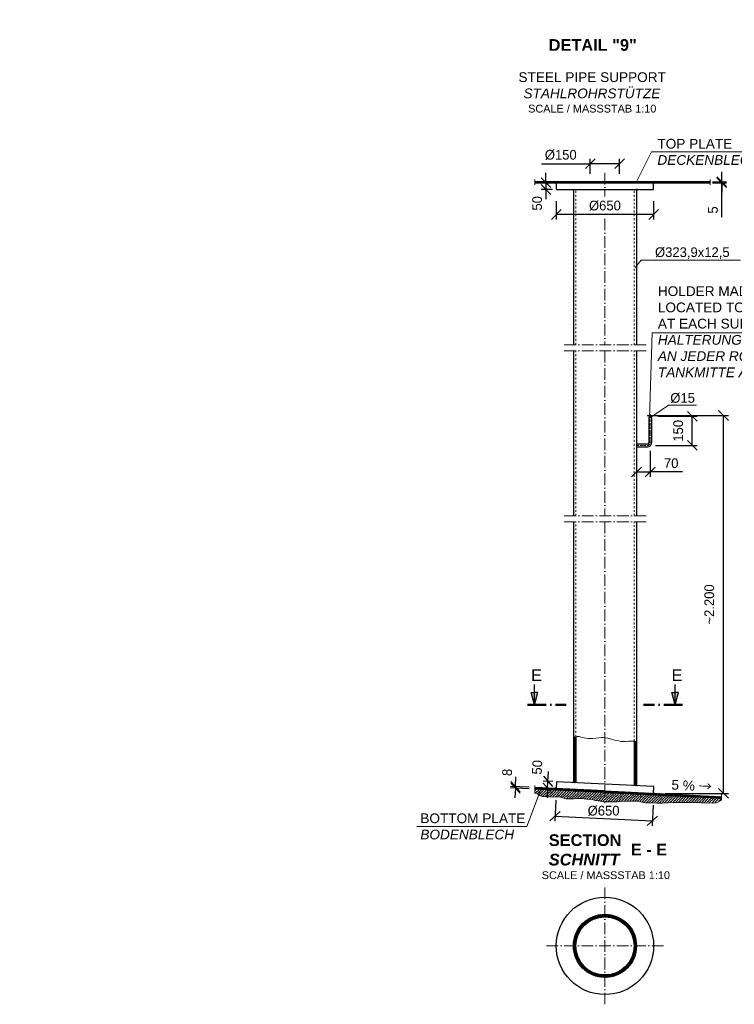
# Model space of a CAD drawing. Header units: millimetres. Extents: x -3395 to 5934498, y -177084 to 63013.
# Tile 13 of 256: x 86155 to 89823, y -177084 to -172027. Entities that reach past the tile are written whole.
import ezdxf

# ---------------------------------------------------------------- set-up
doc = ezdxf.new("R2010")
doc.units = ezdxf.units.MM
doc.linetypes.add('ACAD_ISO10W100', pattern=[18, 12, -3, 0, -3])
doc.linetypes.add('JIS_02_1.0', pattern=[2, 1, -1])
doc.layers.add('Bemaßung', color=7, linetype='Continuous', lineweight=9)
doc.layers.add('Beschriftung', color=7, linetype='Continuous', lineweight=9)
doc.styles.add('LBB3.5M1000', font='isocp.shx', dxfattribs={"height": 3.5})
doc.dimstyles.new('DIN', dxfattribs={"dimtxt": 2.5, "dimasz": 2.5, "dimexe": 1.25, "dimexo": 0.625, "dimtad": 1, "dimtih": 1, "dimdec": 4, "dimdsep": 46, "dimlunit": 6, "dimtxsty": 'Standard', "dimcen": 2.5, "dimadec": 0, "dimazin": 0, "dimtfac": 1, "dimtdec": 4, "dimtmove": 0, "dimatfit": 3, "dimfxl": 0, "dimtvp": 1, "dimtolj": 1, "dimtzin": 0, "dimarcsym": 0})

# ---------------------------------------------------------------- blocks, each defined once
blk = doc.blocks.new('_Oblique')
at = {"color": 0, "linetype": 'ByBlock', "lineweight": -2}
blk.add_line((-0.5, -0.5), (0.5, 0.5), dxfattribs=at)
blk = doc.blocks.new('*D534')
at = {"layer": 'Bemaßung', "color": 0, "lineweight": -2, "transparency": 16777216}
for p, q in [((88908.9, -172959.4), (88908.9, -173052.8)), ((89408.9, -172959.4), (89408.9, -173052.8)), ((89408.9, -173027.8), (88908.9, -173027.8))]:
    blk.add_line(p, q, dxfattribs=at)
at = {"layer": 'DEFPOINTS', "color": 0, "transparency": 16777216}
for p in [(88908.9, -172899.4), (89408.9, -172899.4), (88908.9, -173027.8)]:
    blk.add_point(p, dxfattribs=at)
at = {"layer": 'Bemaßung', "color": 0, "lineweight": -2, "transparency": 16777216, "xscale": 50, "yscale": 50, "zscale": 50, "rotation": 180}
blk.add_blockref('_Oblique', (88908.9, -173027.8), dxfattribs=at)
at = {"layer": 'Bemaßung', "color": 0, "lineweight": -2, "transparency": 16777216, "xscale": 50, "yscale": 50, "zscale": 50}
blk.add_blockref('_Oblique', (89408.9, -173027.8), dxfattribs=at)
at = {"layer": 'Bemaßung', "color": 0, "transparency": 16777216, "insert": (89158.9, -172982.8), "char_height": 50, "attachment_point": 5}
blk.add_mtext('\\A1;%%C650', dxfattribs=at)
blk = doc.blocks.new('*D535')
at = {"layer": 'Bemaßung', "color": 0, "lineweight": -2, "transparency": 16777216}
for p, q in [((88855.9, -172864.4), (88855.9, -172814.4)), ((88888.9, -172864.4), (88830.9, -172864.4)), ((88855.9, -172864.4), (88855.9, -172899.4)), ((88888.9, -172899.4), (88830.9, -172899.4)), ((88855.9, -172899.4), (88855.9, -172949.4))]:
    blk.add_line(p, q, dxfattribs=at)
at = {"layer": 'DEFPOINTS', "color": 0, "transparency": 16777216}
for p in [(88908.9, -172864.4), (88855.9, -172899.4), (88908.9, -172899.4)]:
    blk.add_point(p, dxfattribs=at)
at = {"layer": 'Bemaßung', "color": 0, "lineweight": -2, "transparency": 16777216, "xscale": 50, "yscale": 50, "zscale": 50}
for p, rotation in [((88855.9, -172864.4), 270), ((88855.9, -172899.4), 90)]:
    blk.add_blockref('_Oblique', p, dxfattribs=dict(at, rotation=rotation))
at = {"layer": 'Bemaßung', "color": 0, "transparency": 16777216, "insert": (88810.9, -172970.5), "char_height": 50, "attachment_point": 5, "rotation": 90}
blk.add_mtext('\\A1;50', dxfattribs=at)
blk = doc.blocks.new('*D536')
at = {"layer": 'Bemaßung', "color": 0, "lineweight": -2, "transparency": 16777216}
for p, q in [((89758.5, -172859.4), (89758.5, -172809.4)), ((89711.4, -172859.4), (89783.5, -172859.4)), ((89711.4, -172864.4), (89783.5, -172864.4)), ((89758.5, -172864.4), (89758.5, -172859.4)), ((89758.5, -172864.4), (89758.5, -172859.4)), ((89758.5, -172864.4), (89758.5, -172914.4)), ((89758.5, -173041.2), (89758.5, -172864.4))]:
    blk.add_line(p, q, dxfattribs=at)
at = {"layer": 'DEFPOINTS', "color": 0, "transparency": 16777216}
for p in [(89671.4, -172859.4), (89671.4, -172864.4), (89758.5, -172859.4)]:
    blk.add_point(p, dxfattribs=at)
at = {"layer": 'Bemaßung', "color": 0, "lineweight": -2, "transparency": 16777216, "xscale": 50, "yscale": 50, "zscale": 50}
for p, rotation in [((89758.5, -172859.4), 270), ((89758.5, -172864.4), 90)]:
    blk.add_blockref('_Oblique', p, dxfattribs=dict(at, rotation=rotation))
at = {"layer": 'Bemaßung', "color": 0, "transparency": 16777216, "insert": (89713.5, -173004.6), "char_height": 50, "attachment_point": 5, "rotation": 90}
blk.add_mtext('\\A1;5', dxfattribs=at)
blk = doc.blocks.new('*D537')
at = {"layer": 'Bemaßung', "color": 0, "lineweight": -2, "transparency": 16777216}
for p, q in [((88832.9, -172767), (89083.9, -172767)), ((89083.9, -172819.4), (89083.9, -172742)), ((89233.9, -172767), (89083.9, -172767)), ((89233.9, -172819.4), (89233.9, -172742))]:
    blk.add_line(p, q, dxfattribs=at)
at = {"layer": 'DEFPOINTS', "color": 0, "transparency": 16777216}
for p in [(89083.9, -172767), (89083.9, -172859.4), (89233.9, -172859.4)]:
    blk.add_point(p, dxfattribs=at)
at = {"layer": 'Bemaßung', "color": 0, "lineweight": -2, "transparency": 16777216, "xscale": 50, "yscale": 50, "zscale": 50, "rotation": 180}
blk.add_blockref('_Oblique', (89083.9, -172767), dxfattribs=at)
at = {"layer": 'Bemaßung', "color": 0, "lineweight": -2, "transparency": 16777216, "xscale": 50, "yscale": 50, "zscale": 50}
blk.add_blockref('_Oblique', (89233.9, -172767), dxfattribs=at)
at = {"layer": 'Bemaßung', "color": 0, "transparency": 16777216, "insert": (88932.1, -172722), "char_height": 50, "attachment_point": 5}
blk.add_mtext('\\A1;%%c150', dxfattribs=at)
blk = doc.blocks.new('*D538')
at = {"layer": 'Bemaßung', "color": 0, "lineweight": -2, "transparency": 16777216}
for p, q in [((89376, -174060.1), (89792.5, -174060.1)), ((89767.5, -176000.5), (89767.5, -174060.1)), ((89468.6, -176000.5), (89792.5, -176000.5))]:
    blk.add_line(p, q, dxfattribs=at)
at = {"layer": 'DEFPOINTS', "color": 0, "transparency": 16777216}
for p in [(89316, -174060.1), (89767.5, -174060.1), (89408.6, -176000.5)]:
    blk.add_point(p, dxfattribs=at)
at = {"layer": 'Bemaßung', "color": 0, "lineweight": -2, "transparency": 16777216, "xscale": 50, "yscale": 50, "zscale": 50}
for p, rotation in [((89767.5, -174060.1), 90), ((89767.5, -176000.5), 270)]:
    blk.add_blockref('_Oblique', p, dxfattribs=dict(at, rotation=rotation))
at = {"layer": 'Bemaßung', "color": 0, "transparency": 16777216, "insert": (89694.6, -175030.3), "char_height": 50, "attachment_point": 5, "rotation": 90}
blk.add_mtext('\\A1;~2.200', dxfattribs=at)
blk = doc.blocks.new('*D539')
at = {"layer": 'Bemaßung', "color": 0, "lineweight": -2, "transparency": 16777216}
for p, q in [((89390.9, -174241.2), (89390.9, -174375.2)), ((89320.9, -174261.2), (89320.9, -174375.2)), ((89320.9, -174350.2), (89390.9, -174350.2)), ((89556.3, -174350.2), (89390.9, -174350.2))]:
    blk.add_line(p, q, dxfattribs=at)
at = {"layer": 'DEFPOINTS', "color": 0, "transparency": 16777216}
for p in [(89320.9, -174221.2), (89390.9, -174201.2), (89390.9, -174350.2)]:
    blk.add_point(p, dxfattribs=at)
at = {"layer": 'Bemaßung', "color": 0, "lineweight": -2, "transparency": 16777216, "xscale": 50, "yscale": 50, "zscale": 50, "rotation": 180}
blk.add_blockref('_Oblique', (89320.9, -174350.2), dxfattribs=at)
at = {"layer": 'Bemaßung', "color": 0, "lineweight": -2, "transparency": 16777216, "xscale": 50, "yscale": 50, "zscale": 50}
blk.add_blockref('_Oblique', (89390.9, -174350.2), dxfattribs=at)
at = {"layer": 'Bemaßung', "color": 0, "transparency": 16777216, "insert": (89498.8, -174305.2), "char_height": 50, "attachment_point": 5}
blk.add_mtext('\\A1;70', dxfattribs=at)
blk = doc.blocks.new('*D540')
at = {"layer": 'Bemaßung', "color": 0, "lineweight": -2, "transparency": 16777216}
for p, q in [((89430.9, -174063.7), (89631.9, -174063.7)), ((89606.9, -174213.7), (89606.9, -174063.7)), ((89418.4, -174213.7), (89631.9, -174213.7))]:
    blk.add_line(p, q, dxfattribs=at)
at = {"layer": 'DEFPOINTS', "color": 0, "transparency": 16777216}
for p in [(89390.9, -174063.7), (89606.9, -174063.7), (89378.4, -174213.7)]:
    blk.add_point(p, dxfattribs=at)
at = {"layer": 'Bemaßung', "color": 0, "lineweight": -2, "transparency": 16777216, "xscale": 50, "yscale": 50, "zscale": 50}
for p, rotation in [((89606.9, -174063.7), 90), ((89606.9, -174213.7), 270)]:
    blk.add_blockref('_Oblique', p, dxfattribs=dict(at, rotation=rotation))
at = {"layer": 'Bemaßung', "color": 0, "transparency": 16777216, "insert": (89535, -174138.7), "char_height": 50, "attachment_point": 5, "rotation": 90}
blk.add_mtext('\\A1;150', dxfattribs=at)
blk = doc.blocks.new('*D558')
at = {"layer": 'Bemaßung', "color": 0, "lineweight": -2, "transparency": 16777216}
for p, q in [((88866.5, -175939), (88868.9, -175889.1)), ((88891, -175940.2), (88841.5, -175937.8)), ((88864.8, -175974), (88866.5, -175939)), ((88889.2, -175975.1), (88839.8, -175972.7)), ((88864.8, -175974), (88862.4, -176023.9))]:
    blk.add_line(p, q, dxfattribs=at)
at = {"layer": 'DEFPOINTS', "color": 0, "transparency": 16777216}
for p in [(88866.5, -175939), (88910.9, -175941.2), (88909.2, -175976.1)]:
    blk.add_point(p, dxfattribs=at)
at = {"layer": 'Bemaßung', "color": 0, "lineweight": -2, "transparency": 16777216, "xscale": 50, "yscale": 50, "zscale": 50}
for p, rotation in [((88864.8, -175974), 87.20619791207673), ((88866.5, -175939), 267.2061979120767)]:
    blk.add_blockref('_Oblique', p, dxfattribs=dict(at, rotation=rotation))
at = {"layer": 'Bemaßung', "color": 0, "transparency": 16777216, "insert": (88811.1, -175866.7), "char_height": 50, "attachment_point": 5, "rotation": 87.2062}
blk.add_mtext('\\A1;50', dxfattribs=at)
blk = doc.blocks.new('*D559')
at = {"layer": 'Bemaßung', "color": 0, "lineweight": -2, "transparency": 16777216}
for p, q in [((88906.3, -176036.1), (88901.1, -176142.7)), ((89405.7, -176060.4), (89400.5, -176167)), ((88902.3, -176117.7), (89401.7, -176142.1))]:
    blk.add_line(p, q, dxfattribs=at)
at = {"layer": 'DEFPOINTS', "color": 0, "transparency": 16777216}
for p in [(88909.2, -175976.1), (89408.6, -176000.5), (89401.7, -176142.1)]:
    blk.add_point(p, dxfattribs=at)
at = {"layer": 'Bemaßung', "color": 0, "lineweight": -2, "transparency": 16777216, "xscale": 50, "yscale": 50, "zscale": 50}
for p, rotation in [((88902.3, -176117.7), 177.2061979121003), ((89401.7, -176142.1), 357.2061979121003)]:
    blk.add_blockref('_Oblique', p, dxfattribs=dict(at, rotation=rotation))
at = {"layer": 'Bemaßung', "color": 0, "transparency": 16777216, "insert": (89152, -176090.3), "char_height": 50, "attachment_point": 5}
blk.add_mtext('\\A1;%%C650', dxfattribs=at)
blk = doc.blocks.new('*D560')
at = {"layer": 'Bemaßung', "color": 0, "lineweight": -2, "transparency": 16777216}
for p, q in [((88699.6, -175965.9), (88702.1, -175916)), ((88770.4, -175977.3), (88674.3, -175972.7)), ((88770.8, -175969.4), (88674.7, -175964.7)), ((88699.2, -175973.9), (88696.8, -176023.8)), ((88699.6, -175965.9), (88699.2, -175973.9))]:
    blk.add_line(p, q, dxfattribs=at)
at = {"layer": 'DEFPOINTS', "color": 0, "transparency": 16777216}
for p in [(88699.2, -175973.9), (88830.3, -175980.3), (88830.7, -175972.3)]:
    blk.add_point(p, dxfattribs=at)
at = {"layer": 'Bemaßung', "color": 0, "lineweight": -2, "transparency": 16777216, "xscale": 50, "yscale": 50, "zscale": 50}
for p, rotation in [((88699.2, -175973.9), 87.20614158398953), ((88699.6, -175965.9), 267.2061415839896)]:
    blk.add_blockref('_Oblique', p, dxfattribs=dict(at, rotation=rotation))
at = {"layer": 'Bemaßung', "color": 0, "transparency": 16777216, "insert": (88657.1, -175892.8), "char_height": 50, "attachment_point": 5, "rotation": 87.2061}
blk.add_mtext('\\A1;8', dxfattribs=at)

msp = doc.modelspace()

# ---------------------------------------------------------------- hatches: boundary and pattern name
at = {"lineweight": 5}
h = msp.add_hatch(dxfattribs=at)
h.set_pattern_fill('ANSI31', color=0, angle=90)
h.paths.add_polyline_path([(89083.92833, -172859.43551), (88799.66508, -172859.43551), (88799.66508, -172864.43551), (89083.92833, -172864.43551)])
h.paths.add_polyline_path([(89698.31506, -172859.43551), (89233.92837, -172859.43551), (89233.92833, -172864.43551), (89698.31506, -172864.43551)])
h = msp.add_hatch(color=256)
h.dxf.hatch_style = 1
h.paths.add_polyline_path([(88903.92833, -172864.43551), (88908.92833, -172864.43551), (88908.92833, -172869.43551)])
h = msp.add_hatch(color=256)
h.dxf.hatch_style = 1
h.paths.add_polyline_path([(89413.92833, -172864.43551), (89408.92833, -172864.43551), (89408.92833, -172869.43551)])
h = msp.add_hatch(color=256)
h.dxf.hatch_style = 1
h.paths.add_polyline_path([(88991.97833, -172899.43551), (88996.97833, -172899.43551), (88996.97833, -172904.43551)])
h = msp.add_hatch(color=256)
h.dxf.hatch_style = 1
h.paths.add_polyline_path([(89325.87833, -172899.43551), (89320.87833, -172899.43551), (89320.87833, -172904.43551)])
for points in [[(88798.0901, -175546.66316), (88798.0901, -175482.6391), (88780.93491, -175482.6391)], [(88798.0901, -175546.66316), (88815.2453, -175482.6391), (88798.0901, -175482.6391)], [(89519.76656, -175546.66316), (89502.61137, -175482.6391), (89519.76656, -175482.6391)], [(89519.76656, -175546.66316), (89519.76656, -175482.6391), (89536.92176, -175482.6391)]]:
    msp.add_hatch(color=256).paths.add_polyline_path(points)
h = msp.add_hatch(dxfattribs=at)
h.set_pattern_fill('ANSI31', color=0, angle=90)
h.paths.add_polyline_path([(88997.0708, -175945.37014), (89009.47833, -175945.97562), (89009.47833, -175709.73392), (88999.17577, -175711.45034), (88996.97833, -175711.92103)])
h.paths.add_polyline_path([(89308.37833, -175960.56186), (89320.87833, -175961.17186), (89320.87833, -175735.22228), (89314.29717, -175732.90039), (89308.37833, -175732.58906)])
h = msp.add_hatch(color=256)
h.dxf.hatch_style = 1
h.paths.add_polyline_path([(88992.31305, -175945.13796), (88997.08041, -175945.37061), (88997.08041, -175940.37061)])
h = msp.add_hatch(color=256)
h.dxf.hatch_style = 1
h.paths.add_polyline_path([(89325.86645, -175961.41528), (89320.87833, -175961.17186), (89320.87833, -175956.17186)])
h = msp.add_hatch(dxfattribs=at)
h.set_pattern_fill('ANSI31', color=0)
h.paths.add_polyline_path([(88909.22548, -175976.12496), (88799.66508, -175970.77773), (88799.66508, -175978.77437), (89158.92833, -175996.30667), (89158.92833, -175988.31039)])
h.paths.add_polyline_path([(89757.25194, -176025.50529), (89757.25194, -176017.50842), (89158.92833, -175988.31039), (89158.92833, -175996.30667)])
h = msp.add_hatch(dxfattribs=at)
h.set_pattern_fill('ANSI36', color=0, scale=3)
h.paths.add_polyline_path([(89158.92833, -175996.30667), (89158.14974, -175996.26867), (88799.66508, -175978.77437), (88799.66508, -175998.77437), (88814.28736, -176005.06221), (88822.14853, -176011.61112), (88828.04499, -176012.9208), (88832.63113, -176014.88583), (88839.18275, -176016.85035), (88860.14717, -176018.81538), (88887.66243, -176019.47022), (88907.31652, -176018.81538), (88925.66107, -176018.81538), (88936.79805, -176022.08958), (88947.93503, -176026.01913), (88957.76247, -176027.98365), (88963.00376, -176027.98365), (88973.48558, -176028.639), (88989.86464, -176028.639), (89001.00162, -176027.98365), (89012.79376, -176026.67397), (89023.93153, -176026.67397), (89039.65464, -176027.32881), (89064.55003, -176030.60352), (89084.20413, -176032.56804), (89097.96254, -176034.53307), (89111.065, -176036.4976), (89123.51231, -176039.11746), (89143.1664, -176041.73683), (89153.649, -176043.70186), (89158.92833, -176043.70186)])
h.paths.add_polyline_path([(89158.92833, -175996.30667), (89158.92833, -176043.70186), (89171.3376, -176043.70186), (89183.78569, -176043.70186), (89198.19848, -176043.70186), (89220.47322, -176043.70186), (89240.78248, -176043.04701), (89257.16075, -176040.42715), (89274.84936, -176039.7723), (89290.57326, -176039.7723), (89304.98605, -176039.7723), (89322.67465, -176040.42715), (89337.74261, -176042.39167), (89348.22521, -176045.01154), (89356.08716, -176047.63141), (89366.56897, -176048.94109), (89380.3266, -176048.94109), (89426.57924, -176050.46285), (89452.43251, -176050.76537), (89483.57578, -176049.77664), (89513.81415, -176048.08939), (89536.21232, -176047.55301), (89567.02645, -176047.10715), (89602.5172, -176048.26363), (89653.99545, -176049.68876), (89691.23781, -176051.09054), (89731.37537, -176048.57621), (89757.25194, -176035.25951), (89757.25194, -176025.50529)])
h = msp.add_hatch(color=256)
h.dxf.hatch_style = 1
h.paths.add_polyline_path([(88904.23142, -175975.88125), (88909.22548, -175976.12496), (88909.46919, -175971.1309)])
h = msp.add_hatch(color=256)
h.dxf.hatch_style = 1
h.paths.add_polyline_path([(89413.62524, -176000.73953), (89408.63119, -176000.49582), (89408.8749, -175995.50177)])
at = {"layer": 'Bemaßung', "lineweight": 5}
h = msp.add_hatch(dxfattribs=at)
h.set_pattern_fill('ANSI31', color=0)
h.set_pattern_definition([(45, (0, -19.2012), (-2.24506403, 2.24506403), [])])
h.paths.add_polyline_path([(89158.92833, -176634.3737), (89158.92833, -176621.8737, 0.4142135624), (88996.97833, -176783.8237), (89009.47833, -176783.8237, -0.4142135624)])
h.paths.add_polyline_path([(89009.47833, -176783.8237), (88996.97833, -176783.8237, 0.4142135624), (89158.92833, -176945.7737), (89158.92833, -176933.2737, -0.4142135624)])
h.paths.add_polyline_path([(89320.87833, -176783.8237), (89308.37833, -176783.8237, -0.4142135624), (89158.92833, -176933.2737), (89158.92833, -176945.7737, 0.4142135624)])
h.paths.add_polyline_path([(89158.92833, -176621.8737), (89158.92833, -176634.3737, -0.4142135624), (89308.37833, -176783.8237), (89320.87833, -176783.8237, 0.4142135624)])

# ---------------------------------------------------------------- linework, layer by layer
at = {"linetype": 'ACAD_ISO10W100', "lineweight": 18, "ltscale": 5}
for p, q in [((89158.92833, -172814.43551), (89158.92833, -172935.32316)), ((88799.66508, -172847.93719), (88799.66508, -172875.93382)), ((89698.31506, -172847.93719), (89698.31506, -172875.93382)), ((89158.92833, -173048.57054), (89158.92833, -173697.15315)), ((89370.87833, -173697.15315), (88946.97833, -173697.15315)), ((89370.87833, -173727.15315), (88946.97833, -173727.15315)), ((89158.92833, -173727.15315), (89158.92833, -174575.45149)), ((89370.87833, -174575.45149), (88946.97833, -174575.45149)), ((89370.87833, -174605.45149), (88946.97833, -174605.45149)), ((89158.92833, -174605.45149), (89158.92833, -176051.04107)), ((88799.66508, -175960.77773), (88799.66508, -175998.77437)), ((89757.25194, -176035.25951), (89757.25194, -176006.85133)), ((89158.92833, -176483.8237), (89158.92833, -177083.8237)), ((88858.92833, -176783.8237), (89458.92833, -176783.8237))]:
    msp.add_line(p, q, dxfattribs=at)
for p, q in [((89083.92833, -172859.43551), (89083.92833, -172864.43551)), ((89233.92837, -172859.43602), (89233.92833, -172864.43602)), ((88996.97833, -172899.43551), (88996.97833, -173697.15315)), ((89320.87833, -172899.43551), (89320.87833, -173697.15315)), ((88996.97833, -173727.15315), (88996.97833, -174575.45149)), ((89320.87833, -173727.15315), (89320.87833, -174575.45149)), ((89383.37833, -174071.22706), (89383.37833, -174201.22706)), ((89398.37833, -174071.22706), (89398.37833, -174201.22706)), ((89320.87833, -174206.22706), (89378.37833, -174206.22706)), ((89320.87833, -174221.22706), (89378.37833, -174221.22706)), ((88996.97833, -174605.45149), (88997.08041, -175945.37061)), ((89320.87833, -174605.45149), (89320.87833, -175961.17186)), ((88798.0901, -175546.66316), (88798.0901, -175441.67391)), ((89519.76656, -175546.66316), (89519.76656, -175441.67391)), ((88798.0901, -175546.66316), (88780.93491, -175482.6391)), ((88780.93491, -175482.6391), (88798.0901, -175482.6391)), ((88798.0901, -175546.66316), (88815.2453, -175482.6391)), ((88815.2453, -175482.6391), (88798.0901, -175482.6391)), ((89519.76656, -175546.66316), (89502.61137, -175482.6391)), ((89502.61137, -175482.6391), (89519.76656, -175482.6391)), ((89519.76656, -175546.66316), (89536.92176, -175482.6391)), ((89536.92176, -175482.6391), (89519.76656, -175482.6391)), ((89009.47833, -175709.73392), (89009.47833, -175945.97562)), ((89308.37833, -175732.58906), (89308.37833, -175960.56186)), ((89158.92833, -175988.31039), (88799.66508, -175970.77773)), ((89158.92833, -175996.30667), (88799.66508, -175978.77437)), ((89158.14974, -175996.26867), (89757.25194, -176025.50529)), ((89158.92833, -175988.31039), (89757.25194, -176017.50842))]:
    msp.add_line(p, q)
at = {"linetype": 'JIS_02_1.0', "lineweight": 18, "ltscale": 10}
for p, q in [((89009.47833, -173697.15315), (89009.47833, -172899.43551)), ((89308.37833, -173697.15315), (89308.37833, -172899.43551)), ((89009.47833, -174575.45149), (89009.47833, -173727.15315)), ((89308.37833, -174575.45149), (89308.37833, -173727.15315)), ((89009.47833, -175709.73392), (89009.47833, -174605.45149)), ((89308.37833, -175732.58906), (89308.37833, -174605.45149))]:
    msp.add_line(p, q, dxfattribs=at)
for points in [[(88799.66508, -172864.43551), (89698.31506, -172864.43551), (89698.31506, -172859.43551), (88799.66508, -172859.43551)], [(88903.92833, -172864.43551), (88908.92833, -172864.43551), (88908.92833, -172869.43551)], [(88908.92833, -172899.43551), (89408.92833, -172899.43551), (89408.92833, -172864.43551), (88908.92833, -172864.43551)], [(89413.92833, -172864.43551), (89408.92833, -172864.43551), (89408.92833, -172869.43551)], [(88991.97833, -172899.43551), (88996.97833, -172899.43551), (88996.97833, -172904.43551)], [(89325.87833, -172899.43551), (89320.87833, -172899.43551), (89320.87833, -172904.43551)], [(88909.22548, -175976.12496), (89408.63119, -176000.49582), (89410.33715, -175965.53742), (88910.93144, -175941.16656)], [(89325.86645, -175961.41528), (89320.87833, -175961.17186), (89320.87833, -175956.17186)], [(88904.23142, -175975.88125), (88909.22548, -175976.12496), (88909.46919, -175971.1309)], [(89413.62524, -176000.73953), (89408.63119, -176000.49582), (89408.8749, -175995.50177)]]:
    msp.add_lwpolyline(points, close=True)
at = {"linetype": 'ACAD_ISO10W100', "lineweight": 18}
for points in [[(89390.87833, -174201.22706), (89390.87833, -174053.72706)], [(89320.87833, -174213.72706), (89378.37833, -174213.72706)]]:
    msp.add_lwpolyline(points, dxfattribs=at)
at = {"linetype": 'ACAD_ISO10W100', "lineweight": 50, "ltscale": 8}
for points in [[(88760.5901, -175546.66316), (88960.38786, -175546.66316)], [(89557.26656, -175546.66316), (89357.4688, -175546.66316)]]:
    msp.add_lwpolyline(points, dxfattribs=at)
at = {"lineweight": 5}
for points in [[(88996.97833, -175711.92103), (88999.17577, -175711.45034), (89010.21148, -175709.61178), (89016.95508, -175708.9991), (89021.85967, -175708.3859), (89027.37752, -175708.3859), (89041.478, -175713.90159), (89072.7453, -175718.1919), (89089.91134, -175718.80458), (89096.65494, -175718.1919), (89127.92224, -175715.12746), (89139.57043, -175714.51478), (89150.60535, -175713.90159), (89174.51578, -175716.35334), (89180.03363, -175718.1919), (89197.19967, -175723.70758), (89202.10425, -175724.93346), (89215.59146, -175728.61058), (89228.46619, -175731.06183), (89241.95418, -175733.51358), (89254.82891, -175734.73895), (89262.18578, -175734.73895), (89279.35182, -175732.90039), (89296.51786, -175732.2877), (89302.64898, -175732.2877), (89314.29717, -175732.90039), (89320.87833, -175735.22228)], [(88799.66508, -175998.77437), (88814.28736, -176005.06221), (88822.14853, -176011.61112), (88828.04499, -176012.9208), (88832.63113, -176014.88583), (88839.18275, -176016.85035), (88860.14717, -176018.81538), (88887.66243, -176019.47022), (88907.31652, -176018.81538), (88925.66107, -176018.81538), (88936.79805, -176022.08958), (88947.93503, -176026.01913), (88957.76247, -176027.98365), (88963.00376, -176027.98365), (88973.48558, -176028.639), (88989.86464, -176028.639), (89001.00162, -176027.98365), (89012.79376, -176026.67397), (89023.93153, -176026.67397), (89039.65464, -176027.32881), (89064.55003, -176030.60352), (89084.20413, -176032.56804), (89097.96254, -176034.53307), (89111.065, -176036.4976), (89123.51231, -176039.11746), (89143.1664, -176041.73683), (89153.649, -176043.70186), (89171.3376, -176043.70186), (89183.78569, -176043.70186), (89198.19848, -176043.70186), (89220.47322, -176043.70186), (89240.78248, -176043.04701), (89257.16075, -176040.42715), (89274.84936, -176039.7723), (89290.57326, -176039.7723), (89304.98605, -176039.7723), (89322.67465, -176040.42715), (89337.74261, -176042.39167), (89348.22521, -176045.01154), (89356.08716, -176047.63141), (89366.56897, -176048.94109), (89380.3266, -176048.94109), (89426.57924, -176050.46285), (89452.43251, -176050.76537), (89483.57578, -176049.77664), (89513.81415, -176048.08939), (89536.21232, -176047.55301), (89567.02645, -176047.10715), (89602.5172, -176048.26363), (89653.99545, -176049.68876), (89691.23781, -176051.09054), (89731.37537, -176048.57621), (89757.25194, -176035.25951), (89757.25194, -176035.25951)]]:
    msp.add_lwpolyline(points, dxfattribs=at)
msp.add_lwpolyline([(88997.08041, -175945.37061), (88997.08041, -175940.37061), (88992.31305, -175945.13796)])
for radius in [250, 161.95, 149.45]:
    msp.add_circle((89158.92833, -176783.8237), radius)
for centre, radius, start, end in [((89390.87833, -174071.22706), 7.5, 0, 180), ((89378.37833, -174201.22706), 5, 270, 0), ((89378.37833, -174201.22706), 20, 270, 0)]:
    msp.add_arc(centre, radius, start, end)
at = {"linetype": 'ACAD_ISO10W100', "lineweight": 18}
msp.add_arc((89378.37833, -174201.22706), 12.5, 270, 0, dxfattribs=at)
at = {"layer": 'Bemaßung'}
for p, q in [((89313.84053, -173300.79871), (89345.41732, -173262.49104)), ((89345.41732, -173262.49104), (89854.10926, -173262.49104)), ((89392.89288, -174070.652), (89484.97319, -174007.18618)), ((89484.97319, -174007.18618), (89628.9909, -174007.18618))]:
    msp.add_line(p, q, dxfattribs=at)
at = {"layer": 'Beschriftung'}
for p, q in [((89398.45129, -172706.75429), (89319.5598, -172862.67387)), ((89398.45129, -172706.75429), (89930.00606, -172706.75429)), ((89401.4417, -173634.97915), (89388.46721, -174071.52376)), ((89401.4417, -173634.97915), (90502.71071, -173634.97915)), ((88757.85229, -176170.85767), (88831.46591, -175975.97532)), ((88193.78536, -176170.85767), (88757.85229, -176170.85767))]:
    msp.add_line(p, q, dxfattribs=at)

# ---------------------------------------------------------------- texts
at = {"layer": 'Bemaßung', "char_height": 50, "attachment_point": 5}
for s, insert in [('\\A1;%%C323,9x12,5', (89607.4175, -173225.97205)), ('\\A1;%%C15', (89557.56958, -173970.66719))]:
    msp.add_mtext(s, dxfattribs=dict(at, insert=insert))
at = {"layer": 'Bemaßung', "insert": (89501.61673, -175930.9499), "char_height": 50, "attachment_point": 1, "rotation": 357.20608526, "style": 'LBB3.5M1000'}
msp.add_mtext_dynamic_manual_height_columns('{\\fArial|b0|i0|c0|p34;5 % \\fSimSun|b0|i0|c134|p2;→}', width=205.2754183, gutter_width=17.5, heights=[0], dxfattribs=at)
at = {"layer": 'Beschriftung', "attachment_point": 1, "style": 'LBB3.5M1000'}
for s, insert, char_height, width in [('\\pi224.71;{\\fArial|b0|i0|c0|p34;MANHOLE\\P\\pi45.669;\\fArial|b0|i1|c0|p34;MONTAGEÖFFNUNG\\P\\pi66.34;\\fArial|b0|i0|c0|p34;\\H0.8x;SCALE / MASSSTAB 1:10}', (78773.7762, -172028.33533), 50, 785.9141179), ('\\pi149.26;{\\fArial|b0|i0|c0|p34;MANHOLE WITH LADDER\\P\\pi19.468;\\fArial|b0|i1|c0|p34;MONTAGEÖFFNUNG MIT LEITER\\P\\pi242.63;\\fArial|b0|i0|c0|p34;\\H0.8x;SCALE / MASSSTAB 1:10}', (80835.22891, -172028.33533), 50, 1138.4918382), ('\\pi149.26;{\\fArial|b0|i0|c0|p34;MANHOLE WITH LADDER\\P\\pi19.468;\\fArial|b0|i1|c0|p34;MONTAGEÖFFNUNG MIT LEITER\\P\\pi242.63;\\fArial|b0|i0|c0|p34;\\H0.8x;SCALE / MASSSTAB 1:10}', (84461.37459, -172028.33533), 50, 1138.4918382), ('\\pi172.05;{\\fArial|b1|i0|c0|p34;DETAIL "9"}', (88698.16162, -172127.26287), 60, 785.9141179), ('\\pi16.763;{\\fArial|b0|i0|c0|p34;STEEL PIPE SUPPORT\\P\\pi42.65;\\fArial|b0|i1|c0|p34;STAHLROHRSTÜTZE\\P\\pi66.34;\\fArial|b0|i0|c0|p34;\\H0.8x;SCALE / MASSSTAB 1:10}', (88698.16162, -172297.4622), 50, 785.9141179), ('{\\fArial|b0|i0|c0|p34;TOP PLATE\\P\\fArial|b0|i1|c0|p34;DECKENBLECH}', (89428.25649, -172639.46519), 50, 471.1635726), ('{\\fArial|b0|i0|c0|p34;HOLDER MADE OF SS\\PLOCATED TO CENTER OF TANK\\PAT EACH SUPPORT.\\P\\fArial|b0|i1|c0|p34;HALTERUNG AUS CR-NI-STAHL\\PAN JEDER ROHRSTÜTZE ZUR\\PTANKMITTE ANGEORDNET.}', (89430.52128, -173396.59905), 50, 1507.4380414), ('{\\fArial|b0|i0|c0|p34;E}', (88779.33128, -175363.00116), 60, 57.2973629), ('{\\fArial|b0|i0|c0|p34;E}', (89501.00774, -175363.00116), 60, 57.2973629), ('{\\fArial|b0|i0|c0|p34;BOTTOM PLATE\\P\\fArial|b0|i1|c0|p34;BODENBLECH}', (88211.30319, -176103.56857), 50, 543.3098541), ('{\\fArial|b1|i0|c0|p34;SECTION\\P\\fArial|b1|i1|c0|p34;SCHNITT}', (88870.69204, -176210.76798), 60, 386.3743031), ('{\\fArial|b1|i0|c0|p34;E - E}', (89291.85179, -176259.45072), 60, 197.1403693), ('{\\fArial|b0|i0|c0|p34;SCALE / MASSSTAB 1:10}', (88834.41233, -176400.7123), 40, 682.6900027)]:
    msp.add_mtext(s, dxfattribs=dict(at, insert=insert, char_height=char_height, width=width))

# ---------------------------------------------------------------- dimensions: what is measured, and where the dimension line sits
at = {"layer": 'Bemaßung'}
dim = msp.add_linear_dim(base=(89083.92833, -172767.00987), p1=(89233.92837, -172859.43551), p2=(89083.92833, -172859.43551), text='%%c150', dimstyle='DIN', override={"dimscale": 20, "dimexo": 2, "dimgap": 1, "dimdec": 2, "dimblk1": 'Oblique', "dimblk2": 'Oblique', "dimsah": 1, "dimtdec": 2, "dimtmove": 1}, dxfattribs=at)
dim.commit()
dim.dimension.update_dxf_attribs({"geometry": '*D537', "text_midpoint": (88932.05145, -172767.00987), "dimtype": 160})
for base, p1, p2, angle, text, override, picture, middle, dimtype in [((88855.89147, -172899.43551), (88908.92833, -172864.43551), (88908.92833, -172899.43551), 90, '50', {"dimscale": 20, "dimexo": 1, "dimgap": 1, "dimdec": 2, "dimblk1": 'Oblique', "dimblk2": 'Oblique', "dimsah": 1, "dimtdec": 2, "dimtmove": 1}, '*D535', (88855.89147, -172970.4575), 160), ((89767.50492, -174060.07143), (89408.63119, -176000.49582), (89315.96748, -174060.07143), 90, '~2.200', {"dimscale": 20, "dimexo": 3, "dimgap": 1, "dimdec": 2, "dimblk1": 'Oblique', "dimblk2": 'Oblique', "dimsah": 1, "dimtdec": 2, "dimtmove": 2}, '*D538', (89694.62377, -175030.28363), 160), ((88866.50392, -175938.99851), (88909.22551, -175976.12432), (88910.93144, -175941.16656), 87.20619791, '50', {"dimscale": 20, "dimexo": 1, "dimgap": 1, "dimdec": 2, "dimblk1": 'Oblique', "dimblk2": 'Oblique', "dimsah": 1, "dimtdec": 2, "dimtmove": 1}, '*D558', (88856.04962, -175868.85233), 161), ((88699.23131, -175973.87313), (88830.71989, -175972.29391), (88830.33061, -175980.27087), 267.20614158, '8', {"dimscale": 20, "dimexo": 3, "dimgap": 1, "dimdec": 2, "dimblk1": 'Oblique', "dimblk2": 'Oblique', "dimsah": 1, "dimtdec": 2, "dimtmove": 1}, '*D560', (88702.05773, -175894.97746), 161), ((89401.72276, -176142.06276), (88909.22548, -175976.12496), (89408.63119, -176000.49582), 357.20619791, '%%C650', {"dimscale": 20, "dimexo": 3, "dimgap": 0, "dimdec": 2, "dimblk1": 'Oblique', "dimblk2": 'Oblique', "dimsah": 1, "dimtdec": 2, "dimtmove": 2}, '*D559', (89152.01991, -176090.25031), 161)]:
    dim = msp.add_linear_dim(base=base, p1=p1, p2=p2, angle=angle, text=text, dimstyle='DIN', override=override, dxfattribs=at)
    dim.commit()
    dim.dimension.update_dxf_attribs({"geometry": picture, "text_midpoint": middle, "dimtype": dimtype})
for base, p1, p2, override, picture, middle in [((89758.47393, -172859.43551), (89671.36506, -172864.43551), (89671.36506, -172859.43551), {"dimscale": 20, "dimexo": 2, "dimgap": 1, "dimdec": 2, "dimblk1": 'Oblique', "dimblk2": 'Oblique', "dimsah": 1, "dimtdec": 2, "dimtmove": 1}, '*D536', (89758.47393, -173004.55076)), ((89606.87662, -174063.72706), (89378.37833, -174213.72706), (89390.87833, -174063.72706), {"dimscale": 20, "dimexo": 2, "dimgap": 1, "dimdec": 2, "dimblk1": 'Oblique', "dimblk2": 'Oblique', "dimsah": 1, "dimtdec": 2, "dimtmove": 2}, '*D540', (89534.97782, -174138.72706))]:
    dim = msp.add_linear_dim(base=base, p1=p1, p2=p2, angle=90, dimstyle='DIN', override=override, dxfattribs=at)
    dim.commit()
    dim.dimension.update_dxf_attribs({"geometry": picture, "text_midpoint": middle, "dimtype": 160})
dim = msp.add_linear_dim(base=(88908.92833, -173027.84169), p1=(89408.92833, -172899.43551), p2=(88908.92833, -172899.43551), text='%%C650', dimstyle='DIN', override={"dimscale": 20, "dimexo": 3, "dimgap": 1, "dimdec": 2, "dimblk1": 'Oblique', "dimblk2": 'Oblique', "dimsah": 1, "dimtdec": 2}, dxfattribs=at)
dim.commit()
dim.dimension.update_dxf_attribs({"geometry": '*D534', "text_midpoint": (89158.92833, -172982.84169)})
dim = msp.add_linear_dim(base=(89390.87833, -174350.20658), p1=(89320.87833, -174221.22706), p2=(89390.87833, -174201.22706), dimstyle='DIN', override={"dimscale": 20, "dimexo": 2, "dimgap": 1, "dimdec": 2, "dimblk1": 'Oblique', "dimblk2": 'Oblique', "dimsah": 1, "dimtdec": 2, "dimtmove": 1}, dxfattribs=at)
dim.commit()
dim.dimension.update_dxf_attribs({"geometry": '*D539', "text_midpoint": (89498.82178, -174350.20658), "dimtype": 160})

doc.saveas('drawing.dxf')
